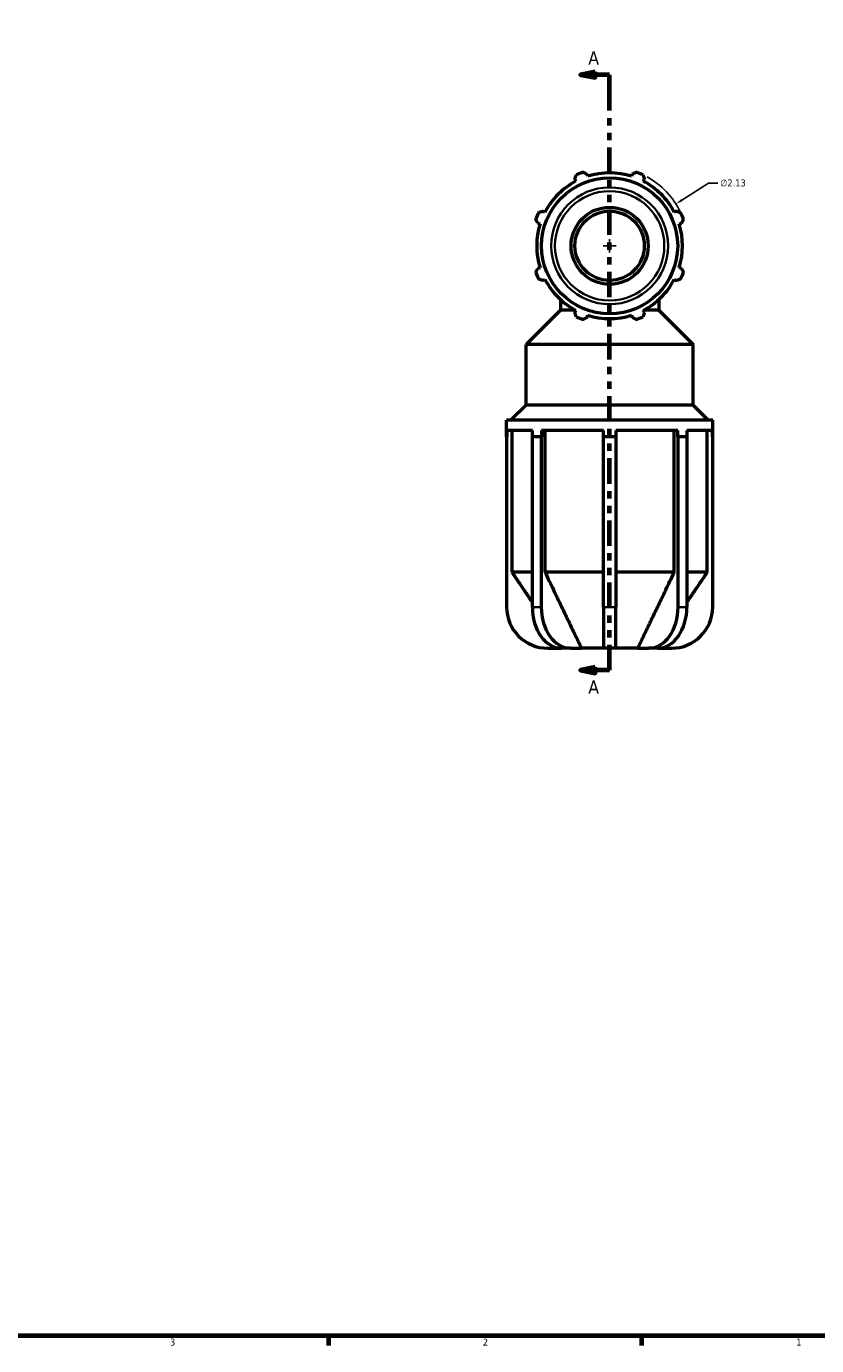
# Model space of a CAD drawing. Header units: inches. Extents: x 0.1 to 42.7, y 0.6 to 29.1.
# Tile 4 of 6: x 21.4 to 32.1, y 0.9 to 18.8. Entities that reach past the tile are written whole.
import ezdxf

# ---------------------------------------------------------------- set-up
doc = ezdxf.new("R2010")
doc.units = ezdxf.units.IN
doc.header["$MEASUREMENT"] = 0
doc.linetypes.add('DOUBLE_DASH_CHAIN', pattern=[1.2403, 0.6614, -0.0827, 0.1654, -0.0827, 0.1654, -0.0827])
for name, color, linetype, lineweight in [('Border (ANSI)', 7, 'Continuous', 70), ('Dimension (ANSI)', 7, 'Continuous', 25), ('Section Line (ANSI)', 7, 'DOUBLE_DASH_CHAIN', 70), ('Visible (ANSI)', 7, 'Continuous', 50), ('Visible Narrow (ANSI)', 7, 'Continuous', 35)]:
    doc.layers.add(name, color=color, linetype=linetype, lineweight=lineweight)
doc.styles.add('Label Text (ANSI)', font='tahoma.ttf')
doc.styles.add('Note Text (ANSI)', font='tahoma.ttf')
doc.dimstyles.new('Default (ANSI)', dxfattribs={"dimtxt": 0.094488, "dimasz": 0.098425, "dimexe": 0.125, "dimexo": 0.0625, "dimgap": 0.031496, "dimtad": 0, "dimtih": 1, "dimtoh": 1, "dimrnd": 1e-08, "dimzin": 4, "dimdsep": 46, "dimtxsty": 'Note Text (ANSI)', "dimcen": 0.09, "dimdle": 0.393701, "dimclrd": 256, "dimclre": 256, "dimclrt": 5, "dimadec": 0, "dimazin": 1, "dimtfac": 1, "dimtofl": 0, "dimtmove": 0, "dimatfit": 3, "dimfxl": 1, "dimtolj": 1, "dimtzin": 4, "dimlwd": -1, "dimlwe": -1, "dimarcsym": 0})

# ---------------------------------------------------------------- blocks, each defined once
blk = doc.blocks.new('Borders Default Border')
at = {"layer": 'Border (ANSI)'}
for p, q in [((25.5, 1), (25.5, 0.866)), ((29.75, 1), (29.75, 0.866))]:
    blk.add_line(p, q, dxfattribs=at)
at = {"layer": 'Border (ANSI)', "flags": 128}
blk.add_lwpolyline([(0.5, 1), (0.5, 21), (33.5, 21), (33.5, 1), (0.5, 1)], dxfattribs=at)
at = {"layer": 'Border (ANSI)', "color": 5, "true_color": 0x0000ff, "char_height": 0.0945, "attachment_point": 7, "style": 'Note Text (ANSI)'}
for s, insert in [('3', (23.346, 0.864)), ('2', (27.596, 0.866)), ('1', (31.854, 0.866))]:
    blk.add_mtext(s, dxfattribs=dict(at, insert=insert))
blk = doc.blocks.new('2dTransSection0')
at = {"layer": 'Section Line (ANSI)', "linetype": 'Continuous'}
for p, q in [((29.121, 18.181), (28.924, 18.142)), ((29.121, 18.142), (28.924, 18.142)), ((28.924, 18.142), (29.121, 18.103)), ((29.121, 18.103), (29.121, 18.181)), ((29.318, 18.142), (29.121, 18.142)), ((29.318, 17.814), (29.318, 18.142)), ((29.318, 10.047), (29.318, 10.376)), ((29.121, 10.087), (28.924, 10.047)), ((29.121, 10.047), (28.924, 10.047)), ((28.924, 10.047), (29.121, 10.008)), ((29.121, 10.008), (29.121, 10.087)), ((29.318, 10.047), (29.121, 10.047))]:
    blk.add_line(p, q, dxfattribs=at)
at = {"layer": 'Section Line (ANSI)', "linetype": 'DOUBLE_DASH_CHAIN', "ltscale": 0.521813}
blk.add_line((29.318, 10.047), (29.318, 18.142), dxfattribs=at)
at = {"layer": 'Section Line (ANSI)', "linetype": 'Continuous', "flags": 128}
for points in [[(29.121, 18.181), (28.924, 18.142), (29.121, 18.103), (29.121, 18.181)], [(29.121, 10.087), (28.924, 10.047), (29.121, 10.008), (29.121, 10.087)]]:
    blk.add_lwpolyline(points, dxfattribs=at)
at = {"layer": 'Section Line (ANSI)'}
for points in [[(29.121, 18.181), (28.924, 18.142), (29.121, 18.103), (29.121, 18.181)], [(29.121, 10.087), (28.924, 10.047), (29.121, 10.008), (29.121, 10.087)]]:
    blk.add_solid(points, dxfattribs=at)
at = {"layer": 'Section Line (ANSI)', "char_height": 0.18, "attachment_point": 7, "style": 'Label Text (ANSI)'}
for insert in [(29.028, 18.28), (29.028, 9.729)]:
    blk.add_mtext('A', dxfattribs=dict(at, insert=insert))
blk = doc.blocks.new('*D9')
at = {"layer": 'Defpoints', "color": 0, "transparency": 16777216}
for p in [(30.218, 16.385), (28.418, 15.247)]:
    blk.add_point(p, dxfattribs=at)
at = {"layer": 'Dimension (ANSI)', "transparency": 16777216}
for p, q in [((30.663, 16.667), (30.301, 16.438)), ((30.789, 16.667), (30.663, 16.667)), ((29.228, 15.816), (29.408, 15.816)), ((29.318, 15.726), (29.318, 15.906))]:
    blk.add_line(p, q, dxfattribs=at)
blk.add_arc((29.318, 15.816), 1.065, 25.5916, 61.4296, dxfattribs=at)
blk.add_solid([(30.292, 16.452), (30.31, 16.424), (30.218, 16.385)], dxfattribs=at)
at = {"layer": 'Dimension (ANSI)', "color": 5, "transparency": 16777216, "insert": (30.821, 16.718), "char_height": 0.0945, "attachment_point": 1, "style": 'Note Text (ANSI)'}
blk.add_mtext('\\A1;∅2.13', dxfattribs=at)

msp = doc.modelspace()

# ---------------------------------------------------------------- linework, layer by layer
at = {"layer": 'Visible (ANSI)'}
for p, q in [((28.8459, 16.7229), (28.8606, 16.6945)), ((29.0201, 16.7606), (29.0105, 16.7911)), ((29.6254, 16.7911), (29.6158, 16.7606)), ((29.7753, 16.6945), (29.7901, 16.7229)), ((28.4394, 16.2733), (28.4111, 16.2881)), ((30.2248, 16.2881), (30.1965, 16.2733)), ((28.3429, 16.1234), (28.3734, 16.1138)), ((30.2626, 16.1138), (30.293, 16.1234)), ((28.3734, 15.5181), (28.3429, 15.5085)), ((30.293, 15.5085), (30.2626, 15.5181)), ((28.4111, 15.3439), (28.4394, 15.3586)), ((30.1965, 15.3586), (30.2248, 15.3439)), ((28.6487, 15.0858), (28.6487, 14.9408)), ((29.9872, 15.0858), (29.9872, 14.9408)), ((28.6487, 14.9408), (28.1839, 14.476)), ((28.8543, 14.9408), (28.6487, 14.9408)), ((28.8606, 14.9374), (28.8459, 14.9091)), ((29.7901, 14.9091), (29.7753, 14.9374)), ((29.9872, 14.9408), (29.7817, 14.9408)), ((29.9872, 14.9408), (30.452, 14.476)), ((29.0105, 14.8409), (29.0201, 14.8714)), ((29.6158, 14.8714), (29.6254, 14.8409)), ((30.452, 14.476), (28.1839, 14.476)), ((28.1839, 13.65), (28.1839, 14.476)), ((30.452, 13.65), (30.452, 14.476)), ((28.1839, 13.65), (27.9774, 13.4435)), ((30.452, 13.65), (28.1839, 13.65)), ((30.452, 13.65), (30.6585, 13.4435)), ((30.718, 13.4435), (27.918, 13.4435)), ((27.918, 13.2195), (27.918, 13.4435)), ((27.9206, 13.3035), (27.9206, 13.2195)), ((28.2696, 13.3035), (27.9206, 13.3035)), ((27.9907, 13.3035), (27.9907, 11.3785)), ((28.2696, 13.2195), (28.2696, 13.3035)), ((28.3901, 13.3035), (28.3901, 13.2195)), ((29.2328, 13.3035), (28.3901, 13.3035)), ((28.4397, 13.3035), (28.4397, 11.3785)), ((29.2328, 13.2195), (29.2328, 13.3035)), ((29.4032, 13.3035), (29.4032, 13.2195)), ((30.2458, 13.3035), (29.4032, 13.3035)), ((30.1962, 11.3785), (30.1962, 13.3035)), ((30.2458, 13.2195), (30.2458, 13.3035)), ((30.3663, 13.3035), (30.3663, 13.2195)), ((30.7154, 13.3035), (30.3663, 13.3035)), ((30.6452, 11.3785), (30.6452, 13.3035)), ((30.7154, 13.2195), (30.7154, 13.3035)), ((30.718, 13.2195), (30.718, 13.4435)), ((27.9206, 13.2195), (27.918, 13.2195)), ((27.918, 13.2195), (27.918, 10.906)), ((28.328, 13.2195), (28.2678, 13.2195)), ((28.2678, 10.906), (28.2678, 13.2195)), ((28.3883, 13.2195), (28.328, 13.2195)), ((28.3901, 13.2195), (28.3883, 13.2195)), ((28.3883, 13.2195), (28.3883, 10.906)), ((29.318, 13.2195), (29.2328, 13.2195)), ((29.2328, 10.906), (29.2328, 13.2195)), ((29.4032, 13.2195), (29.318, 13.2195)), ((29.4032, 13.2195), (29.4032, 10.906)), ((30.2477, 13.2195), (30.2458, 13.2195)), ((30.3079, 13.2195), (30.2477, 13.2195)), ((30.2477, 10.906), (30.2477, 13.2195)), ((30.3682, 13.2195), (30.3079, 13.2195)), ((30.3682, 13.2195), (30.3682, 10.906)), ((30.718, 13.2195), (30.7154, 13.2195)), ((30.718, 10.906), (30.718, 13.2195)), ((28.2678, 11.3785), (27.9907, 11.3785)), ((29.2328, 11.3785), (28.4397, 11.3785)), ((30.1962, 11.3785), (29.4032, 11.3785)), ((30.6452, 11.3785), (30.3682, 11.3785)), ((29.2328, 10.906), (29.2328, 10.346)), ((29.4032, 10.346), (29.4032, 10.906)), ((28.478, 10.346), (28.6638, 10.346)), ((28.7842, 10.346), (28.6638, 10.346)), ((28.7842, 10.346), (28.9357, 10.346)), ((29.2328, 10.346), (28.9357, 10.346)), ((29.4032, 10.346), (29.2328, 10.346)), ((29.7002, 10.346), (29.4032, 10.346)), ((29.7002, 10.346), (29.8517, 10.346)), ((29.9722, 10.346), (29.8517, 10.346)), ((29.9722, 10.346), (30.158, 10.346))]:
    msp.add_line(p, q, dxfattribs=at)
for radius in [0.9244, 0.5236, 0.4713]:
    msp.add_circle((29.318, 15.816), radius, dxfattribs=at)
for centre, radius, start, end in [((29.318, 15.816), 0.9904, 117.5, 152.5), ((29.318, 15.816), 1.065, 109.79198, 115.20802), ((29.318, 15.816), 0.9904, 72.5, 107.5), ((29.318, 15.816), 1.065, 64.79198, 70.20802), ((29.318, 15.816), 0.9904, 27.5, 62.5), ((29.318, 15.816), 1.065, 154.79198, 160.20802), ((29.318, 15.816), 1.065, 19.79198, 25.20802), ((29.318, 15.816), 0.9904, 162.5, 197.5), ((29.318, 15.816), 0.9904, 342.5, 17.5), ((29.318, 15.816), 1.065, 199.79198, 205.20802), ((29.318, 15.816), 1.065, 334.79198, 340.20802), ((29.318, 15.816), 0.9904, 207.5, 242.5), ((29.318, 15.816), 0.9904, 297.5, 332.5), ((29.318, 15.816), 1.065, 244.79198, 250.20802), ((29.318, 15.816), 0.9904, 252.5, 287.5), ((29.318, 15.816), 1.065, 289.79198, 295.20802), ((28.478, 10.906), 0.56, 180, 270), ((30.158, 10.906), 0.56, 270, 0)]:
    msp.add_arc(centre, radius, start, end, dxfattribs=at)
for centre, start_param, end_param in [((28.6638, 10.906), 4.712389, 6.2831853), ((28.7842, 10.906), 4.712389, 6.2831853), ((29.8517, 10.906), 0, 1.5707963), ((29.9722, 10.906), 0, 1.5707963)]:
    msp.add_ellipse(centre, major_axis=(0, -0.56), ratio=0.7071068, start_param=start_param, end_param=end_param, dxfattribs=at)
for points, weights in [([(28.8459, 16.7229), (28.8549, 16.7506), (28.8644, 16.7796)], [1.00218794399, 1.00150223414, 1]), ([(28.9574, 16.8181), (28.9845, 16.8043), (29.0105, 16.7911)], [1, 1.00150223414, 1.00218794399]), ([(29.6254, 16.7911), (29.6515, 16.8043), (29.6786, 16.8181)], [1.00218794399, 1.00150223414, 1]), ([(29.7716, 16.7796), (29.781, 16.7506), (29.7901, 16.7229)], [1, 1.00150223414, 1.00218794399]), ([(28.3429, 16.1234), (28.3297, 16.1495), (28.3159, 16.1766)], [1.00218794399, 1.00150223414, 1]), ([(28.3544, 16.2696), (28.3833, 16.279), (28.4111, 16.2881)], [1, 1.00150223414, 1.00218794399]), ([(30.2248, 16.2881), (30.2526, 16.279), (30.2815, 16.2696)], [1.00218794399, 1.00150223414, 1]), ([(30.3201, 16.1766), (30.3063, 16.1495), (30.293, 16.1234)], [1, 1.00150223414, 1.00218794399]), ([(28.3159, 15.4554), (28.3297, 15.4825), (28.3429, 15.5085)], [1, 1.00150223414, 1.00218794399]), ([(30.293, 15.5085), (30.3063, 15.4825), (30.3201, 15.4554)], [1.00218794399, 1.00150223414, 1]), ([(28.4111, 15.3439), (28.3833, 15.3529), (28.3544, 15.3624)], [1.00218794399, 1.00150223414, 1]), ([(30.2815, 15.3624), (30.2526, 15.3529), (30.2248, 15.3439)], [1, 1.00150223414, 1.00218794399]), ([(28.8644, 14.8524), (28.8549, 14.8813), (28.8459, 14.9091)], [1, 1.00150223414, 1.00218794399]), ([(29.7901, 14.9091), (29.781, 14.8813), (29.7716, 14.8524)], [1.00218794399, 1.00150223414, 1]), ([(29.0105, 14.8409), (28.9845, 14.8277), (28.9574, 14.8139)], [1.00218794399, 1.00150223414, 1]), ([(29.6786, 14.8139), (29.6515, 14.8277), (29.6254, 14.8409)], [1, 1.00150223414, 1.00218794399]), ([(27.9907, 11.3785), (28.1453, 11.1504), (28.2678, 10.97)], [1, 1.02196894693, 1.0303087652]), ([(28.4397, 11.3785), (28.776, 10.6768), (28.9357, 10.346)], [1, 1.07082398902, 1]), ([(29.7002, 10.346), (29.8599, 10.6768), (30.1962, 11.3785)], [1, 1.070823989, 1]), ([(30.3682, 10.97), (30.4906, 11.1504), (30.6452, 11.3785)], [1.0303087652, 1.02196894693, 1])]:
    msp.add_rational_spline(points, weights, degree=2, dxfattribs=at)
at = {"layer": 'Visible Narrow (ANSI)'}
for p, q in [((28.3822, 10.906), (28.2738, 10.906)), ((29.3946, 10.906), (29.2413, 10.906)), ((30.3621, 10.906), (30.2537, 10.906))]:
    msp.add_line(p, q, dxfattribs=at)
for radius in [0.7942, 0.743]:
    msp.add_circle((29.318, 15.816), radius, dxfattribs=at)

# ---------------------------------------------------------------- block references
msp.add_blockref('Borders Default Border', (0, 0))
at = {"layer": 'Section Line (ANSI)'}
msp.add_blockref('2dTransSection0', (0, 0), dxfattribs=at)

# ---------------------------------------------------------------- dimensions: what is measured, and where the dimension line sits
at = {"layer": 'Dimension (ANSI)'}
dim = msp.add_diameter_dim_2p(p1=(28.4179, 15.2466), p2=(30.218, 16.3853), dimstyle='Default (ANSI)', override={"dimgap": 0.031496, "dimdec": 2, "dimlfac": 1, "dimtol": 0, "dimlim": 0, "dimtp": 0, "dimtm": 0, "dimtdec": 2}, dxfattribs=at)
dim.commit()
dim.dimension.update_dxf_attribs({"geometry": '*D9', "text_midpoint": (30.9919, 16.667), "dimtype": 163})

doc.saveas('drawing.dxf')
